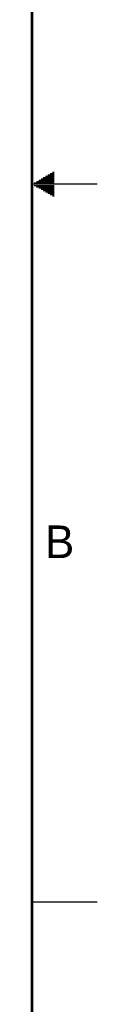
# Model space of a CAD drawing. Header units: inches. Extents: x 0 to 34, y 0 to 22.
# Tile 63 of 64: x 33.5 to 34, y 4.7 to 12.3. Entities that reach past the tile are written whole.
import ezdxf

# ---------------------------------------------------------------- set-up
doc = ezdxf.new("R2010")
doc.units = ezdxf.units.IN
doc.header["$LTSCALE"] = 1.87
doc.header["$MEASUREMENT"] = 0
doc.layers.get('0').update_dxf_attribs({"linetype": 'CONTINUOUS'})
doc.styles.get("Standard").update_dxf_attribs({"font": 'txt', "width": 0.8})

msp = doc.modelspace()

# ---------------------------------------------------------------- linework, layer by layer
at = {"color": 2, "linetype": 'CONTINUOUS'}
for p, q in [((33.6559, 11.09), (33.6697, 11.09)), ((33.5347, 11.02), (33.6697, 11.02)), ((33.552, 11.03), (33.6697, 11.03)), ((33.5693, 11.04), (33.6697, 11.04)), ((33.5866, 11.05), (33.6697, 11.05)), ((33.6039, 11.06), (33.6697, 11.06)), ((33.6213, 11.07), (33.6697, 11.07)), ((33.6386, 11.08), (33.6697, 11.08)), ((34, 11), (33.5, 11)), ((33.5173, 11.01), (33.6697, 11.01)), ((33.5173, 10.99), (33.6697, 10.99)), ((33.5347, 10.98), (33.6697, 10.98)), ((33.552, 10.97), (33.6697, 10.97)), ((33.5693, 10.96), (33.6697, 10.96)), ((33.5866, 10.95), (33.6697, 10.95)), ((33.6039, 10.94), (33.6697, 10.94)), ((33.6213, 10.93), (33.6697, 10.93)), ((33.6386, 10.92), (33.6697, 10.92)), ((33.6559, 10.91), (33.6697, 10.91)), ((33.5, 5.5), (34, 5.5))]:
    msp.add_line(p, q, dxfattribs=at)
at = {"color": 7, "linetype": 'CONTINUOUS', "const_width": 0.02}
msp.add_lwpolyline([(33.5, 0.5), (33.5, 21.5)], dxfattribs=at)

# ---------------------------------------------------------------- texts
at = {"color": 2, "linetype": 'CONTINUOUS'}
msp.add_text('B', height=0.25, dxfattribs=at).set_placement((33.6006, 8.1345))

doc.saveas('drawing.dxf')
